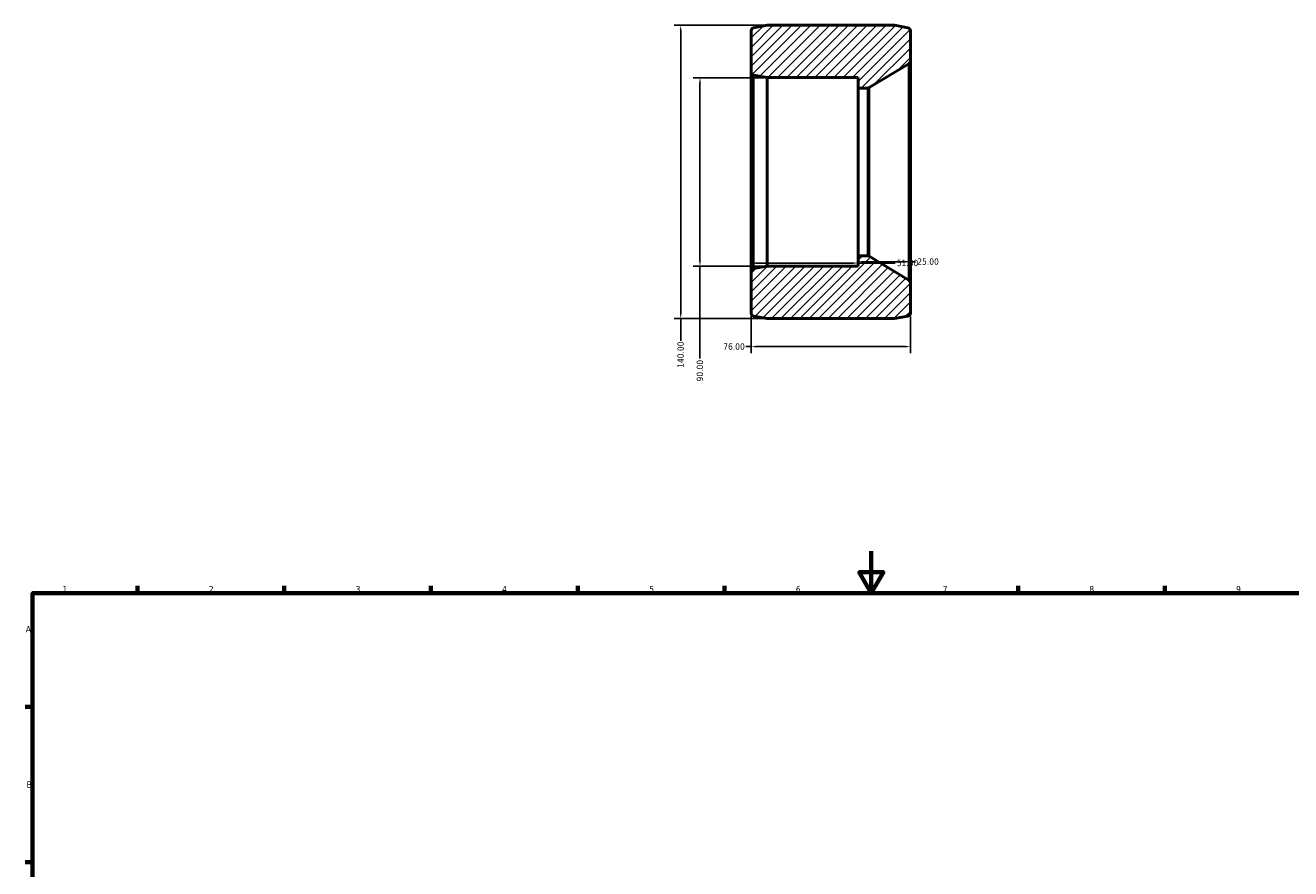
# Model space of a CAD drawing. Header units: millimetres. Extents: x -66 to 1308, y -118 to 921.
# Tile 2 of 4: x 17 to 621, y 442 to 845. Entities that reach past the tile are written whole.
import ezdxf

# ---------------------------------------------------------------- set-up
doc = ezdxf.new("R2010")
doc.units = ezdxf.units.MM
for name, color, linetype, lineweight in [('Border (ANSI)', 7, 'Continuous', 70), ('Dimension (ANSI)', 7, 'Continuous', 25), ('Hatch (ANSI)', 7, 'Continuous', 18), ('Visible (ANSI)', 7, 'Continuous', 50), ('Visible Narrow (ANSI)', 7, 'Continuous', 35)]:
    doc.layers.add(name, color=color, linetype=linetype, lineweight=lineweight)
doc.styles.add('Note Text (ANSI)', font='tahoma.ttf')
doc.dimstyles.new('Default - mm (ANSI)', dxfattribs={"dimtxt": 3.048, "dimasz": 2.5, "dimexe": 3.175, "dimexo": 1.6002, "dimgap": 0.8, "dimtad": 0, "dimtoh": 1, "dimrnd": 1e-08, "dimzin": 4, "dimdsep": 46, "dimtxsty": 'Note Text (ANSI)', "dimcen": 0.09, "dimdle": 10, "dimclrd": 256, "dimclre": 256, "dimclrt": 256, "dimadec": 1, "dimazin": 1, "dimtfac": 1, "dimtofl": 0, "dimtmove": 0, "dimatfit": 3, "dimfxl": 1, "dimtolj": 1, "dimtzin": 4, "dimlwd": -1, "dimlwe": -1, "dimarcsym": 0})

# ---------------------------------------------------------------- blocks, each defined once
blk = doc.blocks.new('Borders Default Border')
at = {"layer": 'Border (ANSI)'}
for p, q in [((70.08, 574), (70.08, 577.45)), ((140.17, 574), (140.17, 577.45)), ((210.25, 574), (210.25, 577.45)), ((280.33, 574), (280.33, 577.45)), ((350.42, 574), (350.42, 577.45)), ((490.58, 574), (490.58, 577.45)), ((560.67, 574), (560.67, 577.45)), ((20, 519.75), (16.55, 519.75)), ((20, 445.5), (16.55, 445.5))]:
    blk.add_line(p, q, dxfattribs=at)
at = {"layer": 'Border (ANSI)', "flags": 128}
for points in [[(420.5, 594), (420.5, 574), (414.73, 584), (426.27, 584), (420.5, 574)], [(20, 20), (20, 574), (821, 574), (821, 20), (20, 20)]]:
    blk.add_lwpolyline(points, dxfattribs=at)
at = {"layer": 'Border (ANSI)', "char_height": 3.05, "attachment_point": 7, "style": 'Note Text (ANSI)'}
for s, insert in [('1', (34.35, 574.4)), ('2', (104.2, 574.4)), ('3', (174.26, 574.34)), ('4', (244.23, 574.4)), ('5', (314.48, 574.34)), ('6', (384.49, 574.34)), ('7', (454.6, 574.4)), ('8', (524.63, 574.33)), ('9', (594.7, 574.34)), ('A', (16.78, 555.35)), ('B', (17.15, 481.1))]:
    blk.add_mtext(s, dxfattribs=dict(at, insert=insert))
blk = doc.blocks.new('*D7')
at = {"layer": 'Defpoints', "color": 0, "transparency": 16777216}
for p in [(370.76, 845.16), (329.51, 705.16), (370.76, 705.16)]:
    blk.add_point(p, dxfattribs=at)
at = {"layer": 'Dimension (ANSI)', "transparency": 16777216}
for p, q in [((369.16, 845.16), (326.34, 845.16)), ((329.51, 842.66), (329.51, 707.66)), ((369.16, 705.16), (326.34, 705.16)), ((329.51, 705.16), (329.51, 694.5))]:
    blk.add_line(p, q, dxfattribs=at)
for points in [[(329.09, 842.66), (329.93, 842.66), (329.51, 845.16)], [(329.09, 707.66), (329.93, 707.66), (329.51, 705.16)]]:
    blk.add_solid(points, dxfattribs=at)
at = {"layer": 'Dimension (ANSI)', "transparency": 16777216, "insert": (327.92, 681.62), "char_height": 3.048, "attachment_point": 1, "rotation": 90, "style": 'Note Text (ANSI)'}
blk.add_mtext('\\A1;140.00', dxfattribs=at)
blk = doc.blocks.new('*D8')
at = {"layer": 'Defpoints', "color": 0, "transparency": 16777216}
for p in [(370.76, 820.16), (338.7, 730.16), (370.76, 730.16)]:
    blk.add_point(p, dxfattribs=at)
at = {"layer": 'Dimension (ANSI)', "transparency": 16777216}
for p, q in [((369.16, 820.16), (335.53, 820.16)), ((338.7, 817.66), (338.7, 732.66)), ((369.16, 730.16), (335.53, 730.16)), ((338.7, 730.16), (338.7, 686.02))]:
    blk.add_line(p, q, dxfattribs=at)
for points in [[(338.29, 817.66), (339.12, 817.66), (338.7, 820.16)], [(338.29, 732.66), (339.12, 732.66), (338.7, 730.16)]]:
    blk.add_solid(points, dxfattribs=at)
at = {"layer": 'Dimension (ANSI)', "transparency": 16777216, "insert": (337.12, 675.11), "char_height": 3.048, "attachment_point": 1, "rotation": 90, "style": 'Note Text (ANSI)'}
blk.add_mtext('\\A1;90.00', dxfattribs=at)
blk = doc.blocks.new('*D9')
at = {"layer": 'Defpoints', "color": 0, "transparency": 16777216}
for p in [(363.16, 731.63), (414.16, 732.64), (414.16, 731.63)]:
    blk.add_point(p, dxfattribs=at)
at = {"layer": 'Dimension (ANSI)', "transparency": 16777216}
for p, q in [((365.66, 731.63), (411.66, 731.63)), ((414.16, 731.63), (431.86, 731.63))]:
    blk.add_line(p, q, dxfattribs=at)
for points in [[(365.66, 732.05), (365.66, 731.22), (363.16, 731.63)], [(411.66, 732.05), (411.66, 731.22), (414.16, 731.63)]]:
    blk.add_solid(points, dxfattribs=at)
at = {"layer": 'Dimension (ANSI)', "transparency": 16777216, "insert": (432.66, 733.22), "char_height": 3.048, "attachment_point": 1, "style": 'Note Text (ANSI)'}
blk.add_mtext('\\A1;51.00', dxfattribs=at)
blk = doc.blocks.new('*D10')
at = {"layer": 'Defpoints', "color": 0, "transparency": 16777216}
for p in [(414.16, 732.29), (439.16, 732.29), (439.16, 722.34)]:
    blk.add_point(p, dxfattribs=at)
at = {"layer": 'Dimension (ANSI)', "transparency": 16777216}
for p, q in [((416.66, 732.29), (436.66, 732.29)), ((439.16, 723.94), (439.16, 735.46)), ((439.16, 732.29), (441.66, 732.29))]:
    blk.add_line(p, q, dxfattribs=at)
for points in [[(416.66, 732.71), (416.66, 731.87), (414.16, 732.29)], [(436.66, 732.71), (436.66, 731.87), (439.16, 732.29)]]:
    blk.add_solid(points, dxfattribs=at)
at = {"layer": 'Dimension (ANSI)', "transparency": 16777216, "insert": (442.46, 733.88), "char_height": 3.048, "attachment_point": 1, "style": 'Note Text (ANSI)'}
blk.add_mtext('\\A1;25.00', dxfattribs=at)
blk = doc.blocks.new('*D11')
at = {"layer": 'Defpoints', "color": 0, "transparency": 16777216}
for p in [(363.16, 727.6), (439.16, 707.73), (363.16, 691.73)]:
    blk.add_point(p, dxfattribs=at)
at = {"layer": 'Dimension (ANSI)', "transparency": 16777216}
for p, q in [((363.16, 726), (363.16, 688.55)), ((439.16, 706.13), (439.16, 688.55)), ((363.16, 691.73), (360.66, 691.73)), ((436.66, 691.73), (365.66, 691.73))]:
    blk.add_line(p, q, dxfattribs=at)
for points in [[(365.66, 692.15), (365.66, 691.31), (363.16, 691.73)], [(436.66, 692.15), (436.66, 691.31), (439.16, 691.73)]]:
    blk.add_solid(points, dxfattribs=at)
at = {"layer": 'Dimension (ANSI)', "transparency": 16777216, "insert": (349.81, 693.32), "char_height": 3.048, "attachment_point": 1, "style": 'Note Text (ANSI)'}
blk.add_mtext('\\A1;76.00', dxfattribs=at)

msp = doc.modelspace()

# ---------------------------------------------------------------- hatches: boundary and pattern name
at = {"layer": 'Hatch (ANSI)'}
h = msp.add_hatch(dxfattribs=at)
h.set_pattern_fill('ANSI31', color=256, scale=25.4, style=0)
h.set_pattern_definition([(45, (0, 0), (-2.245064, 2.245064), [])])
edge = h.paths.add_edge_path()
edge.add_ellipse((364.563, 822.73), major_axis=(-1.4, 0), ratio=1, start_angle=0, end_angle=79.562525)
edge.add_line((364.31, 821.353), (370.763, 820.164))
edge.add_line((370.763, 820.164), (414.163, 820.164))
edge.add_line((414.163, 820.164), (414.163, 815.214))
edge.add_line((414.163, 815.214), (418.776, 815.214))
edge.add_ellipse((418.776, 816.614), major_axis=(0, -1.4), ratio=1, start_angle=0, end_angle=30.921609)
edge.add_line((419.496, 815.413), (438.483, 826.786))
edge.add_ellipse((437.763, 827.987), major_axis=(0.719, -1.201), ratio=1, start_angle=0, end_angle=59.078391)
edge.add_line((439.163, 827.987), (439.163, 842.598))
edge.add_ellipse((437.763, 842.598), major_axis=(1.4, 0), ratio=1, start_angle=0, end_angle=79.562525)
edge.add_line((438.017, 843.975), (431.563, 845.164))
edge.add_line((431.563, 845.164), (370.763, 845.164))
edge.add_line((370.763, 845.164), (364.31, 843.975))
edge.add_ellipse((364.563, 842.598), major_axis=(-0.254, 1.377), ratio=1, start_angle=0, end_angle=79.562525)
edge.add_line((363.163, 842.598), (363.163, 822.73))
edge = h.paths.add_edge_path()
edge.add_ellipse((364.563, 727.598), major_axis=(-0.254, 1.377), ratio=1, start_angle=0, end_angle=79.562525)
edge.add_line((363.163, 727.598), (363.163, 707.73))
edge.add_ellipse((364.563, 707.73), major_axis=(-1.4, 0), ratio=1, start_angle=0, end_angle=79.562525)
edge.add_line((364.31, 706.353), (370.763, 705.164))
edge.add_line((370.763, 705.164), (431.563, 705.164))
edge.add_line((431.563, 705.164), (438.017, 706.353))
edge.add_ellipse((437.763, 707.73), major_axis=(0.254, -1.377), ratio=1, start_angle=0, end_angle=79.562525)
edge.add_line((439.163, 707.73), (439.163, 722.341))
edge.add_ellipse((437.763, 722.341), major_axis=(1.4, 0), ratio=1, start_angle=0, end_angle=59.078391)
edge.add_line((438.483, 723.542), (419.496, 734.915))
edge.add_ellipse((418.776, 733.714), major_axis=(0.719, 1.201), ratio=1, start_angle=0, end_angle=30.921609)
edge.add_line((418.776, 735.114), (414.163, 735.114))
edge.add_line((414.163, 735.114), (414.163, 730.164))
edge.add_line((414.163, 730.164), (370.763, 730.164))
edge.add_line((370.763, 730.164), (364.31, 728.975))

# ---------------------------------------------------------------- linework, layer by layer
at = {"layer": 'Visible (ANSI)'}
for p, q in [((363.163, 842.598), (363.163, 822.73)), ((370.763, 845.164), (364.31, 843.975)), ((431.563, 845.164), (370.763, 845.164)), ((438.017, 843.975), (431.563, 845.164)), ((439.163, 827.987), (439.163, 842.598)), ((439.163, 722.341), (439.163, 827.987)), ((363.163, 822.73), (363.163, 727.598)), ((419.496, 815.413), (438.483, 826.786)), ((364.31, 821.353), (370.763, 820.164)), ((370.763, 820.164), (414.163, 820.164)), ((370.763, 730.164), (370.763, 820.164)), ((414.163, 820.164), (414.163, 815.214)), ((414.163, 815.214), (418.776, 815.214)), ((414.163, 735.114), (414.163, 815.214)), ((418.776, 735.114), (414.163, 735.114)), ((414.163, 735.114), (414.163, 730.164)), ((438.483, 723.542), (419.496, 734.915)), ((363.163, 727.598), (363.163, 707.73)), ((370.763, 730.164), (364.31, 728.975)), ((414.163, 730.164), (370.763, 730.164)), ((439.163, 707.73), (439.163, 722.341)), ((364.31, 706.353), (370.763, 705.164)), ((370.763, 705.164), (431.563, 705.164)), ((431.563, 705.164), (438.017, 706.353))]:
    msp.add_line(p, q, dxfattribs=at)
for centre, start, end in [((364.563, 842.598), 100.437475, 180), ((437.763, 842.598), 0, 79.562525), ((437.763, 827.987), 300.921609, 0), ((364.563, 822.73), 180, 259.562525), ((418.776, 816.614), 270, 300.921609), ((418.776, 733.714), 59.078391, 90), ((364.563, 727.598), 100.437475, 180), ((437.763, 722.341), 0, 59.078391), ((364.563, 707.73), 180, 259.562525), ((437.763, 707.73), 280.437475, 0)]:
    msp.add_arc(centre, 1.4, start, end, dxfattribs=at)
at = {"layer": 'Visible Narrow (ANSI)'}
for p, q in [((438.483, 826.151), (438.483, 724.177)), ((364.31, 729.544), (364.31, 820.784)), ((418.776, 814.721), (418.776, 735.607)), ((419.496, 735.411), (419.496, 814.918))]:
    msp.add_line(p, q, dxfattribs=at)

# ---------------------------------------------------------------- block references
msp.add_blockref('Borders Default Border', (0, 0))

# ---------------------------------------------------------------- dimensions: what is measured, and where the dimension line sits
at = {"layer": 'Dimension (ANSI)'}
for base, p1, p2, angle, override, picture, middle in [((329.511, 705.164), (370.763, 845.164), (370.763, 705.164), 90, {"dimtoh": 0, "dimdec": 2, "dimtp": 0, "dimtm": 0, "dimtdec": 2, "dimatfit": 2}, '*D7', (329.511, 687.664)), ((338.702, 730.164), (370.763, 820.164), (370.763, 730.164), 270, {"dimtoh": 0, "dimdec": 2, "dimtp": 0, "dimtm": 0, "dimtdec": 2, "dimatfit": 2}, '*D8', (338.702, 680.164)), ((439.163, 732.289), (414.163, 732.289), (439.163, 722.341), 180, {"dimtoh": 0, "dimdec": 2, "dimse1": 1, "dimtp": 0, "dimtm": 0, "dimtdec": 2, "dimatfit": 2}, '*D10', (447.479, 732.289))]:
    dim = msp.add_linear_dim(base=base, p1=p1, p2=p2, angle=angle, dimstyle='Default - mm (ANSI)', override=override, dxfattribs=at)
    dim.commit()
    dim.dimension.update_dxf_attribs({"geometry": picture, "text_midpoint": middle, "dimtype": 160})
for base, p1, p2, override, picture, middle in [((414.163, 731.634), (363.163, 731.634), (414.163, 732.639), {"dimtoh": 0, "dimdec": 2, "dimse1": 1, "dimse2": 1, "dimtp": 0, "dimtm": 0, "dimtdec": 2, "dimatfit": 2}, '*D9', (437.663, 731.634)), ((363.163, 691.73), (439.163, 707.73), (363.163, 727.598), {"dimtoh": 0, "dimdec": 2, "dimtp": 0, "dimtm": 0, "dimtdec": 2, "dimatfit": 2}, '*D11', (354.838, 691.73))]:
    dim = msp.add_linear_dim(base=base, p1=p1, p2=p2, dimstyle='Default - mm (ANSI)', override=override, dxfattribs=at)
    dim.commit()
    dim.dimension.update_dxf_attribs({"geometry": picture, "text_midpoint": middle, "dimtype": 160})

doc.saveas('drawing.dxf')
